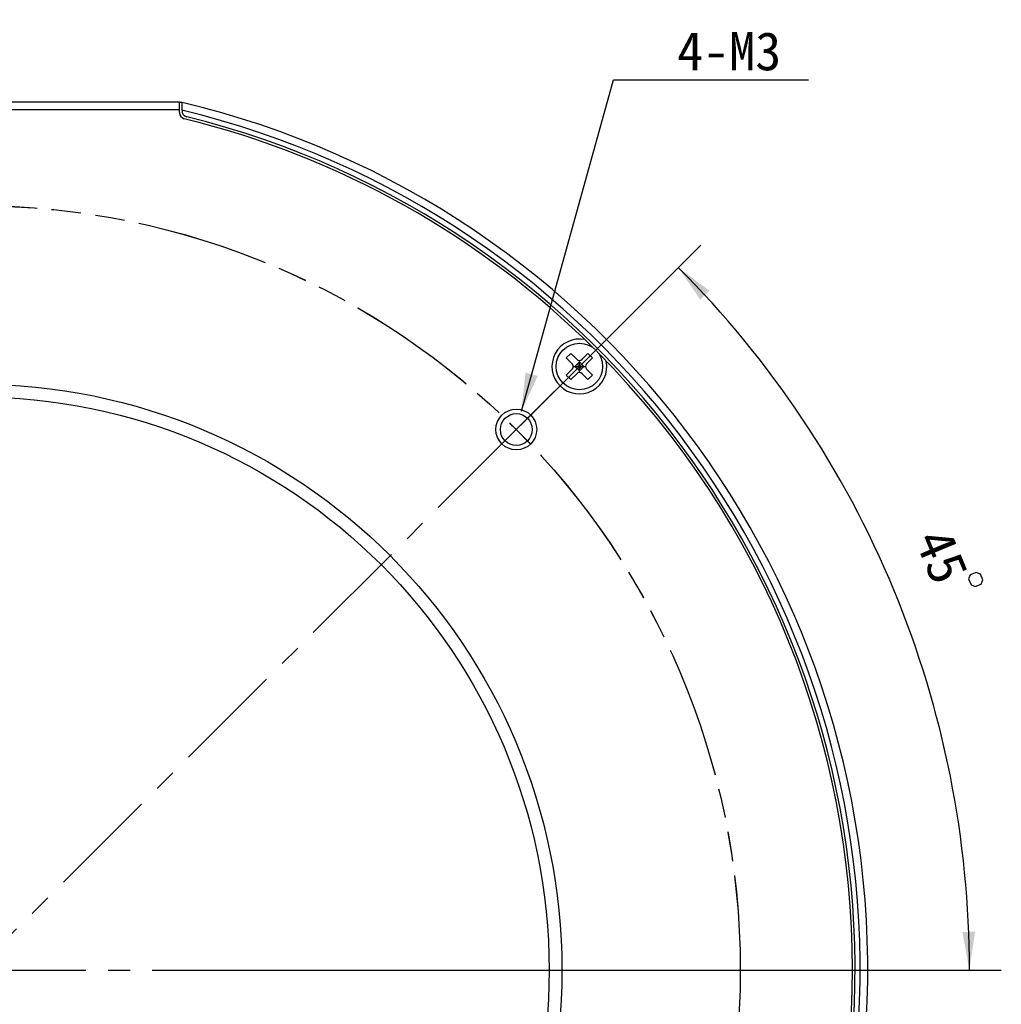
# Model space of a CAD drawing. Header units: millimetres. Extents: x 65 to 272, y -14 to 255.
# Tile 4 of 5: x 141 to 218, y 115 to 192. Entities that reach past the tile are written whole.
import ezdxf
from ezdxf.enums import TextEntityAlignment as Align

# ---------------------------------------------------------------- set-up
doc = ezdxf.new("R2010")
doc.units = ezdxf.units.MM
doc.header["$LTSCALE"] = 23.1
doc.linetypes.add('CENTER', pattern=[0.6, 0.375, -0.075, 0.075, -0.075])
doc.linetypes.add('PHANTOM', pattern=[0.8, 0.45, -0.05, 0.1, -0.05, 0.1, -0.05])
doc.layers.get('0').update_dxf_attribs({"linetype": 'CONTINUOUS'})
for name, color, linetype in [('00_COMPONENTS', 7, 'CONTINUOUS'), ('03_ALL_AXES', 7, 'CONTINUOUS'), ('07_ALL_HOLES', 7, 'CONTINUOUS'), ('50_ALL_DETAILS', 7, 'CONTINUOUS'), ('51__DRAFT_DIMS', 7, 'CONTINUOUS')]:
    doc.layers.add(name, color=color, linetype=linetype)
doc.styles.get("Standard").update_dxf_attribs({"font": 'simfang.ttf'})
doc.dimstyles.new('DIMSTYLE_4', dxfattribs={"dimtxt": 3, "dimasz": 3, "dimexe": 2.5, "dimexo": 0.5, "dimtad": 1, "dimdsep": 46, "dimtxsty": 'STANDARD', "dimblk": '_FILLED', "dimblk1": '_FILLED', "dimblk2": '_FILLED', "dimcen": 0.09, "dimclrt": 3, "dimazin": 2, "dimtp": 0.1, "dimtm": 0.1, "dimtfac": 1, "dimtofl": 0, "dimtmove": 0, "dimatfit": 1, "dimldrblk": '_FILLED', "dimfxl": 1, "dimtolj": 1, "dimarcsym": 0})
doc.dimstyles.new('DIMSTYLE_5', dxfattribs={"dimtxt": 3, "dimasz": 3, "dimexe": 2.5, "dimexo": 0.5, "dimgap": 3, "dimtad": 1, "dimdec": 1, "dimdsep": 46, "dimtxsty": 'STANDARD', "dimblk": '_FILLED', "dimblk1": '_FILLED', "dimblk2": '_FILLED', "dimcen": 0.09, "dimclrt": 3, "dimazin": 2, "dimtp": 0.5, "dimtm": 0.5, "dimtfac": 1, "dimtdec": -1, "dimtofl": 0, "dimtmove": 0, "dimatfit": 3, "dimldrblk": '_FILLED', "dimfxl": 1, "dimtolj": 1, "dimarcsym": 0})
doc.dimstyles.new('DIMSTYLE_6', dxfattribs={"dimtxt": 3, "dimasz": 3, "dimexe": 2.5, "dimexo": 0.5, "dimtad": 1, "dimdsep": 46, "dimtxsty": 'STANDARD', "dimblk": '_FILLED', "dimblk1": '_FILLED', "dimblk2": '_FILLED', "dimcen": 0.09, "dimclrt": 3, "dimazin": 2, "dimtp": 0.3, "dimtm": 0.3, "dimtfac": 1, "dimtofl": 0, "dimtmove": 0, "dimatfit": 1, "dimldrblk": '_FILLED', "dimfxl": 1, "dimtolj": 1, "dimarcsym": 0})

# ---------------------------------------------------------------- blocks, each defined once
blk = doc.blocks.new('_FILLED')
at = {"color": 0, "linetype": 'ByBlock'}
blk.add_solid([(0, 0), (-1, 0.167), (-1, -0.167)], dxfattribs=at)
blk = doc.blocks.new('*D4')
at = {"layer": '51__DRAFT_DIMS', "color": 4}
for p, q in [((180.759, 161.429), (187.98, 187.434)), ((187.98, 187.434), (191.48, 187.434)), ((191.48, 187.434), (203.292, 187.434))]:
    blk.add_line(p, q, dxfattribs=at)
at = {"layer": '51__DRAFT_DIMS', "color": 4, "xscale": 3, "yscale": 3, "zscale": 3, "rotation": 254.4833101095}
blk.add_blockref('_FILLED', (180.759, 161.429), dxfattribs=at)
at = {"layer": '51__DRAFT_DIMS', "color": 3}
blk.add_text('4-M3', height=3, dxfattribs=at).set_placement((192.98, 188.184))
blk = doc.blocks.new('*D5')
at = {"layer": '51__DRAFT_DIMS', "color": 4}
for p, q in [((180.712, 160.337), (194.837, 174.462)), ((159.717, 117.557), (218.408, 117.557))]:
    blk.add_line(p, q, dxfattribs=at)
for start, end in [(22.5, 45), (0, 22.5)]:
    blk.add_arc((137.932, 117.557), 77.976, start, end, dxfattribs=at)
for points in [[(195.51, 170.879), (193.069, 172.694), (194.789, 170.186)], [(215.35, 120.547), (215.908, 117.557), (216.35, 120.566)]]:
    blk.add_solid(points, dxfattribs=at)
at = {"layer": '51__DRAFT_DIMS', "color": 3}
blk.add_text('45', height=3, rotation=-67.5, dxfattribs=at).set_placement((212.361, 149.469), align=Align.CENTER)
blk = doc.blocks.new('*D6')
at = {"layer": '51__DRAFT_DIMS', "color": 4}
for p, q in [((94.065, 188.351), (80.456, 188.351)), ((97.565, 188.351), (94.065, 188.351)), ((108.213, 169.678), (97.565, 188.351))]:
    blk.add_line(p, q, dxfattribs=at)
at = {"layer": '51__DRAFT_DIMS', "color": 4, "xscale": 3, "yscale": 3, "zscale": 3, "rotation": 299.6918250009}
blk.add_blockref('_FILLED', (108.213, 169.678), dxfattribs=at)
at = {"layer": '51__DRAFT_DIMS', "color": 3}
blk.add_text('120', height=3, dxfattribs=at).set_placement((92.565, 189.101), align=Align.RIGHT)

msp = doc.modelspace()

# ---------------------------------------------------------------- linework, layer by layer
at = {"layer": '00_COMPONENTS', "color": 7}
for p, q in [((121.9317, 185.7038), (153.9317, 185.7038)), ((153.9317, 184.864), (153.9317, 185.7038)), ((154.1317, 185.6566), (153.9317, 185.6566)), ((154.1317, 185.0221), (154.1317, 185.6566)), ((121.9317, 185.1038), (153.9317, 185.1038)), ((184.6361, 165.9584), (184.2826, 165.6048)), ((184.2826, 165.6048), (184.7422, 165.1452)), ((184.6361, 165.9584), (185.0958, 165.4988)), ((185.3079, 164.4553), (185.3079, 165.4109)), ((185.52, 165.4988), (185.9797, 165.9584)), ((185.8736, 165.1452), (186.3332, 165.6048)), ((185.9797, 165.9584), (186.3332, 165.6048)), ((184.2826, 164.2613), (184.7422, 164.7209)), ((184.8301, 164.9331), (185.7857, 164.9331)), ((185.3079, 165.2866), (184.9543, 164.9331)), ((184.9543, 164.9331), (185.3079, 164.5795)), ((185.1311, 164.7563), (185.4847, 165.1098)), ((185.1311, 165.1098), (185.4847, 164.7563)), ((185.3079, 165.2866), (185.6615, 164.9331)), ((185.6615, 164.9331), (185.3079, 164.5795)), ((185.8736, 164.7209), (186.3332, 164.2613)), ((184.2826, 164.2613), (184.6361, 163.9078)), ((184.6361, 163.9078), (185.0958, 164.3674)), ((185.52, 164.3674), (185.9797, 163.9078)), ((186.3332, 164.2613), (185.9797, 163.9078))]:
    msp.add_line(p, q, dxfattribs=at)
for centre, radius in [((185.3079, 164.9331), 1.825), ((137.9317, 117.5569), 46), ((137.9317, 117.5569), 45), ((180.3582, 159.9833), 1.6), ((180.3582, 159.9833), 1.25)]:
    msp.add_circle(centre, radius, dxfattribs=at)
for centre, radius, start, end in [((137.9321, 117.5599), 69.9999, 274.095585, 76.618525), ((137.9321, 117.5599), 69.4, 274.13123, 76.504387), ((154.4317, 184.864), 0.5, 180, 256.225853), ((154.6317, 185.0207), 0.5, 177.752305, 256.096475), ((137.9317, 117.5569), 69, 274.15551, 76.096475), ((137.9317, 117.5569), 68.8, 45.203852, 76.225853), ((185.3079, 164.9331), 2.15, 78.652831, 11.347169), ((185.3079, 165.7109), 0.3, 225, 315), ((137.9317, 117.5569), 68.8, 315.317806, 44.796148), ((184.5301, 164.9331), 0.3, 315, 45), ((186.0857, 164.9331), 0.3, 135, 225), ((185.3079, 164.1553), 0.3, 45, 135)]:
    msp.add_arc(centre, radius, start, end, dxfattribs=at)
at = {"layer": '03_ALL_AXES', "color": 1, "linetype": 'CENTER'}
msp.add_line((137.9317, 117.5569), (210.9317, 117.5569), dxfattribs=at)
at = {"layer": '07_ALL_HOLES', "color": 1, "linetype": 'CENTER'}
for q in [(183.3634, 162.9885), (97.3167, 76.9419)]:
    msp.add_line((180.3582, 159.9833), q, dxfattribs=at)
at = {"layer": '07_ALL_HOLES', "color": 1, "linetype": 'PHANTOM'}
msp.add_circle((137.9317, 117.5569), 60, dxfattribs=at)
at = {"layer": '50_ALL_DETAILS', "color": 4, "linetype": 'PHANTOM'}
msp.add_circle((137.9315, 117.558), 59.9976, dxfattribs=at)
at = {"layer": '51__DRAFT_DIMS', "color": 3}
msp.add_lwpolyline([(216.4378, 148.7729), (215.9759, 148.5816), (215.8406, 148.255), (216.0319, 147.793), (216.3586, 147.6577), (216.8205, 147.8491), (216.9558, 148.1757), (216.7645, 148.6376), (216.4378, 148.7729)], dxfattribs=at)

# ---------------------------------------------------------------- dimensions: what is measured, and where the dimension line sits
at = {"layer": '51__DRAFT_DIMS', "color": 4}
for p1, p2, text, dimstyle, picture, middle in [((108.2126, 169.678), (167.6504, 65.4379), '%%c<>', 'DIMSTYLE_6', '*D6', (89.2603, 190.6014)), ((180.7594, 161.4287), (179.9569, 158.538), '4-M3\\P ', 'DIMSTYLE_4', '*D4', (197.3859, 189.6845))]:
    dim = msp.add_diameter_dim_2p(p1=p1, p2=p2, text=text, dimstyle=dimstyle, override={"dimtih": 1, "dimtoh": 1, "dimpost": '<>'}, dxfattribs=at)
    dim.commit()
    dim.dimension.update_dxf_attribs({"geometry": picture, "text_midpoint": middle, "dimtype": 163})
dim = msp.add_angular_dim_2l(base=(209.97219, 147.39705), line1=((158.43689, 117.55692), (159.21665, 117.55692)), line2=((179.80678, 159.43195), (180.35815, 159.98332)), dimstyle='DIMSTYLE_5', dxfattribs=at)
dim.commit()
dim.dimension.update_dxf_attribs({"geometry": '*D5', "text_midpoint": (209.60512, 148.26826), "dimtype": 162})

doc.saveas('drawing.dxf')
